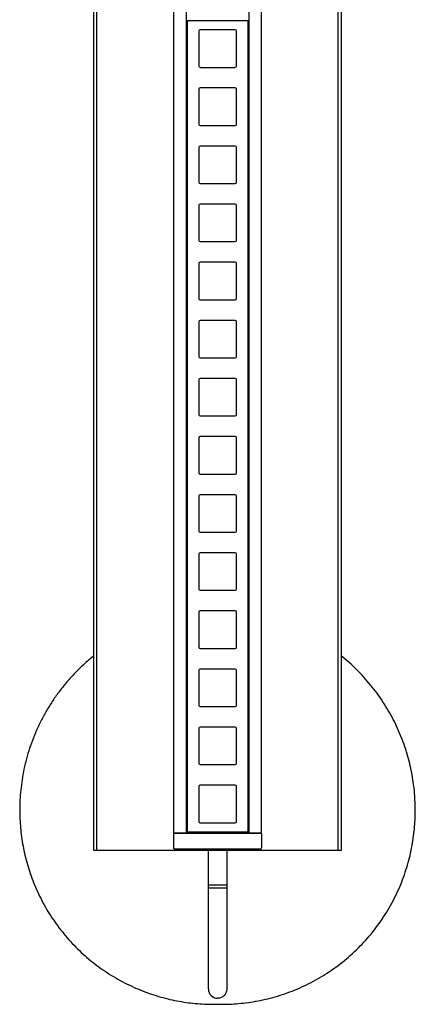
# Model space of a CAD drawing. Header units: millimetres. Extents: x -766 to 987, y -1593 to 1853.
# Tile 2 of 6: x -766 to -630, y 388 to 727. Entities that reach past the tile are written whole.
import ezdxf

# ---------------------------------------------------------------- set-up
doc = ezdxf.new("R2010")
doc.units = ezdxf.units.MM
doc.layers.add('Make2D$Visibile$150 1 CE', color=7, linetype='Continuous', true_color=0x000000)

msp = doc.modelspace()

# ---------------------------------------------------------------- linework, layer by layer
at = {"layer": 'Make2D$Visibile$150 1 CE'}
for points in [[(-739.4, 440.89), (-739.4, 1852.89)], [(-656.32, 440.89), (-656.32, 1852.89)]]:
    msp.add_lwpolyline(points, dxfattribs=at)
for centre, radius, start, end in [((-687.54, 447.33), 0.198, 269.3955, 0.6937), ((-697.79, 393.18), 3.21, 180.046, 269.3084)]:
    msp.add_arc(centre, radius, start, end, dxfattribs=at)
for points, degree in [([(-740.35, 440.89), (-740.35, 1146.89), (-740.35, 1852.89)], 2), ([(-655.32, 1852.89), (-655.32, 1146.89), (-655.32, 440.89)], 2), ([(-712.83, 446.85), (-712.83, 1147.05), (-712.83, 1847.26)], 2), ([(-708.58, 446.85), (-708.58, 1147.05), (-708.58, 1847.26)], 2), ([(-687, 446.85), (-687, 1147.05), (-687, 1847.26)], 2), ([(-682.83, 1847.26), (-682.83, 1147.05), (-682.83, 446.85)], 2), ([(-708.31, 726.4), (-708.3, 726.48), (-708.25, 726.58), (-708.07, 726.56)], 3), ([(-708.31, 726.4), (-708.31, 586.87), (-708.31, 447.33)], 2), ([(-687.54, 726.56), (-687.47, 726.56), (-687.4, 726.51), (-687.36, 726.45)], 3), ([(-687.36, 726.45), (-687.35, 726.42), (-687.34, 726.39), (-687.34, 726.36)], 3), ([(-687.34, 447.33), (-687.34, 586.85), (-687.34, 726.36)], 2), ([(-703.87, 723.29), (-704.08, 723.28), (-704.24, 723.13), (-704.24, 722.92)], 3), ([(-691.37, 722.92), (-691.37, 723.13), (-691.53, 723.28), (-691.74, 723.29)], 3), ([(-704.24, 710.78), (-704.24, 710.57), (-704.08, 710.42), (-703.87, 710.41)], 3), ([(-691.74, 710.41), (-691.53, 710.42), (-691.37, 710.57), (-691.37, 710.78)], 3), ([(-703.87, 703.29), (-704.08, 703.28), (-704.24, 703.13), (-704.24, 702.92)], 3), ([(-691.37, 702.92), (-691.37, 703.13), (-691.53, 703.28), (-691.74, 703.29)], 3), ([(-704.24, 690.78), (-704.24, 690.57), (-704.08, 690.42), (-703.87, 690.41)], 3), ([(-691.74, 690.41), (-691.53, 690.42), (-691.37, 690.57), (-691.37, 690.78)], 3), ([(-703.87, 683.29), (-704.08, 683.28), (-704.24, 683.13), (-704.24, 682.92)], 3), ([(-691.37, 682.92), (-691.37, 683.13), (-691.53, 683.28), (-691.74, 683.29)], 3), ([(-704.24, 670.78), (-704.24, 670.57), (-704.08, 670.42), (-703.87, 670.41)], 3), ([(-691.74, 670.41), (-691.53, 670.42), (-691.37, 670.57), (-691.37, 670.78)], 3), ([(-703.87, 663.29), (-704.08, 663.28), (-704.24, 663.13), (-704.24, 662.92)], 3), ([(-691.37, 662.92), (-691.37, 663.13), (-691.53, 663.28), (-691.74, 663.29)], 3), ([(-704.24, 650.78), (-704.24, 650.57), (-704.08, 650.42), (-703.87, 650.41)], 3), ([(-691.74, 650.41), (-691.53, 650.42), (-691.37, 650.57), (-691.37, 650.78)], 3), ([(-703.87, 643.29), (-704.08, 643.28), (-704.24, 643.13), (-704.24, 642.92)], 3), ([(-691.37, 642.92), (-691.37, 643.13), (-691.53, 643.28), (-691.74, 643.29)], 3), ([(-704.24, 630.78), (-704.24, 630.57), (-704.08, 630.42), (-703.87, 630.41)], 3), ([(-691.74, 630.41), (-691.53, 630.42), (-691.37, 630.57), (-691.37, 630.78)], 3), ([(-703.87, 623.29), (-704.08, 623.28), (-704.24, 623.13), (-704.24, 622.92)], 3), ([(-691.37, 622.92), (-691.37, 623.13), (-691.53, 623.28), (-691.74, 623.29)], 3), ([(-704.24, 610.78), (-704.24, 610.57), (-704.08, 610.42), (-703.87, 610.41)], 3), ([(-691.74, 610.41), (-691.53, 610.42), (-691.37, 610.57), (-691.37, 610.78)], 3), ([(-703.87, 603.29), (-704.08, 603.28), (-704.24, 603.13), (-704.24, 602.92)], 3), ([(-691.37, 602.92), (-691.37, 603.13), (-691.53, 603.28), (-691.74, 603.29)], 3), ([(-704.24, 590.78), (-704.24, 590.57), (-704.08, 590.42), (-703.87, 590.41)], 3), ([(-691.74, 590.41), (-691.53, 590.42), (-691.37, 590.57), (-691.37, 590.78)], 3), ([(-703.87, 583.29), (-704.08, 583.28), (-704.24, 583.13), (-704.24, 582.92)], 3), ([(-691.37, 582.92), (-691.37, 583.13), (-691.53, 583.28), (-691.74, 583.29)], 3), ([(-704.24, 570.78), (-704.24, 570.57), (-704.08, 570.42), (-703.87, 570.41)], 3), ([(-691.74, 570.41), (-691.53, 570.42), (-691.37, 570.57), (-691.37, 570.78)], 3), ([(-703.87, 563.29), (-704.08, 563.28), (-704.24, 563.13), (-704.24, 562.92)], 3), ([(-691.37, 562.92), (-691.37, 563.13), (-691.53, 563.28), (-691.74, 563.29)], 3), ([(-704.24, 550.78), (-704.24, 550.57), (-704.08, 550.42), (-703.87, 550.41)], 3), ([(-691.74, 550.41), (-691.53, 550.42), (-691.37, 550.57), (-691.37, 550.78)], 3), ([(-703.87, 543.29), (-704.08, 543.28), (-704.24, 543.13), (-704.24, 542.92)], 3), ([(-691.37, 542.92), (-691.37, 543.13), (-691.53, 543.28), (-691.74, 543.29)], 3), ([(-704.24, 530.78), (-704.24, 530.57), (-704.08, 530.42), (-703.87, 530.41)], 3), ([(-691.74, 530.41), (-691.53, 530.42), (-691.37, 530.57), (-691.37, 530.78)], 3), ([(-703.87, 523.29), (-704.08, 523.28), (-704.24, 523.13), (-704.24, 522.92)], 3), ([(-691.37, 522.92), (-691.37, 523.13), (-691.53, 523.28), (-691.74, 523.29)], 3), ([(-704.24, 510.78), (-704.24, 510.57), (-704.08, 510.42), (-703.87, 510.41)], 3), ([(-691.74, 510.41), (-691.53, 510.42), (-691.37, 510.57), (-691.37, 510.78)], 3), ([(-703.87, 503.29), (-704.08, 503.28), (-704.24, 503.13), (-704.24, 502.92)], 3), ([(-691.37, 502.92), (-691.37, 503.13), (-691.53, 503.28), (-691.74, 503.29)], 3), ([(-704.24, 490.78), (-704.24, 490.57), (-704.08, 490.42), (-703.87, 490.41)], 3), ([(-691.74, 490.41), (-691.53, 490.42), (-691.37, 490.57), (-691.37, 490.78)], 3), ([(-703.87, 483.29), (-704.08, 483.28), (-704.24, 483.13), (-704.24, 482.92)], 3), ([(-691.37, 482.92), (-691.37, 483.13), (-691.53, 483.28), (-691.74, 483.29)], 3), ([(-704.24, 470.78), (-704.24, 470.57), (-704.08, 470.42), (-703.87, 470.41)], 3), ([(-691.74, 470.41), (-691.53, 470.42), (-691.37, 470.57), (-691.37, 470.78)], 3), ([(-703.87, 463.29), (-704.08, 463.28), (-704.24, 463.13), (-704.24, 462.92)], 3), ([(-691.37, 462.92), (-691.37, 463.13), (-691.53, 463.28), (-691.74, 463.29)], 3), ([(-704.24, 450.78), (-704.24, 450.57), (-704.08, 450.42), (-703.87, 450.41)], 3), ([(-691.74, 450.41), (-691.53, 450.42), (-691.37, 450.57), (-691.37, 450.78)], 3), ([(-712.91, 442.95), (-712.91, 444.86), (-712.91, 446.78)], 2), ([(-709.43, 446.85), (-709.32, 446.85), (-709.2, 446.85), (-709.08, 446.85)], 3), ([(-686.23, 446.78), (-697.83, 446.78), (-709.43, 446.78)], 2), ([(-708.07, 447.13), (-708.17, 447.13), (-708.28, 447.16), (-708.31, 447.33)], 3), ([(-708.08, 446.85), (-701.25, 446.85), (-694.42, 446.85), (-687.59, 446.85)], 3), ([(-708.07, 447.1), (-708.07, 447.1), (-708.07, 447.1)], 2), ([(-686.58, 446.85), (-686.47, 446.85), (-686.35, 446.85), (-686.23, 446.85)], 3), ([(-682.76, 446.78), (-682.76, 444.86), (-682.76, 442.95)], 2), ([(-702.28, 440.89), (-711.54, 440.89), (-720.81, 440.89), (-730.08, 440.89), (-739.35, 440.89)], 4), ([(-712.93, 441.77), (-712.92, 442.36), (-712.91, 442.95)], 2), ([(-686.23, 441.26), (-697.83, 441.26), (-709.43, 441.26)], 2), ([(-701.01, 428.9), (-701.01, 434.9), (-701.01, 440.89)], 2), ([(-694.66, 440.89), (-694.66, 434.89), (-694.66, 428.89)], 2), ([(-656.32, 440.89), (-665.58, 440.89), (-674.85, 440.89), (-684.12, 440.89), (-693.39, 440.89)], 4), ([(-682.76, 442.95), (-682.75, 442.36), (-682.74, 441.77)], 2), ([(-701.01, 424.54), (-701.01, 426.72), (-701.01, 428.89)], 2), ([(-694.66, 428.89), (-694.66, 426.72), (-694.66, 424.54)], 2), ([(-701.01, 420.43), (-701.01, 421.8), (-701.01, 423.17), (-701.01, 424.54)], 3), ([(-694.66, 424.54), (-694.66, 423.17), (-694.66, 421.8), (-694.66, 420.43)], 3), ([(-701.01, 416.33), (-701.01, 417.69), (-701.01, 419.06), (-701.01, 420.43)], 3), ([(-694.66, 420.43), (-694.66, 419.06), (-694.66, 417.69), (-694.66, 416.33)], 3), ([(-701.01, 412.91), (-701.01, 414.04), (-701.01, 415.19), (-701.01, 416.33)], 3), ([(-694.66, 416.33), (-694.66, 415.19), (-694.66, 414.04), (-694.66, 412.91)], 3), ([(-701.01, 409.52), (-701.01, 410.64), (-701.01, 411.77), (-701.01, 412.91)], 3), ([(-694.66, 412.91), (-694.66, 411.77), (-694.66, 410.64), (-694.66, 409.52)], 3), ([(-701.01, 405.16), (-701.01, 406.59), (-701.01, 408.04), (-701.01, 409.52)], 3), ([(-694.66, 409.52), (-694.66, 408.04), (-694.66, 406.59), (-694.66, 405.16)], 3), ([(-701.01, 401.07), (-701.01, 402.37), (-701.01, 403.74), (-701.01, 405.16)], 3), ([(-694.66, 405.16), (-694.66, 403.74), (-694.66, 402.37), (-694.66, 401.07)], 3), ([(-701.01, 397.88), (-701.01, 398.85), (-701.01, 399.93), (-701.01, 401.07)], 3), ([(-694.66, 401.07), (-694.66, 399.93), (-694.66, 398.85), (-694.66, 397.88)], 3)]:
    msp.add_open_spline(points, degree=degree, dxfattribs=at)
for points, knots in [([(-708.07, 726.56), (-704.65, 726.56), (-701.23, 726.55), (-697.81, 726.55), (-694.38, 726.55), (-690.96, 726.56), (-687.54, 726.56)], [1262.070394, 1262.070394, 1262.070394, 1262.070394, 1272.494782, 1272.494782, 1272.494782, 1282.919408, 1282.919408, 1282.919408, 1282.919408]), ([(-704.24, 722.92), (-704.25, 722.88), (-704.25, 722.84), (-704.25, 722.81), (-704.25, 718.83), (-704.25, 714.86), (-704.25, 710.89), (-704.25, 710.85), (-704.25, 710.81), (-704.24, 710.78)], [-0.109024, -0.109024, -0.109024, -0.109024, 0, 0, 0, 11.92071, 11.92071, 11.92071, 12.02973, 12.02973, 12.02973, 12.02973]), ([(-691.74, 723.29), (-691.77, 723.29), (-691.81, 723.29), (-691.84, 723.29), (-695.82, 723.29), (-699.79, 723.29), (-703.77, 723.29), (-703.8, 723.29), (-703.84, 723.29), (-703.87, 723.29)], [-0.109023, -0.109023, -0.109023, -0.109023, 0, 0, 0, 11.92071, 11.92071, 11.92071, 12.029731, 12.029731, 12.029731, 12.029731]), ([(-691.37, 710.78), (-691.36, 710.81), (-691.36, 710.85), (-691.36, 710.89), (-691.36, 714.86), (-691.36, 718.83), (-691.36, 722.81), (-691.36, 722.84), (-691.36, 722.88), (-691.37, 722.92)], [-0.109018, -0.109018, -0.109018, -0.109018, 0, 0, 0, 11.920714, 11.920714, 11.920714, 12.029735, 12.029735, 12.029735, 12.029735]), ([(-703.87, 710.41), (-703.84, 710.4), (-703.8, 710.4), (-703.77, 710.4), (-699.79, 710.4), (-695.82, 710.4), (-691.84, 710.4), (-691.81, 710.4), (-691.77, 710.4), (-691.74, 710.41)], [-0.109022, -0.109022, -0.109022, -0.109022, 0, 0, 0, 11.92071, 11.92071, 11.92071, 12.02973, 12.02973, 12.02973, 12.02973]), ([(-704.24, 702.92), (-704.25, 702.88), (-704.25, 702.84), (-704.25, 702.81), (-704.25, 698.83), (-704.25, 694.86), (-704.25, 690.89), (-704.25, 690.85), (-704.25, 690.81), (-704.24, 690.78)], [-0.109024, -0.109024, -0.109024, -0.109024, 0, 0, 0, 11.92071, 11.92071, 11.92071, 12.02973, 12.02973, 12.02973, 12.02973]), ([(-691.74, 703.29), (-691.77, 703.29), (-691.81, 703.29), (-691.84, 703.29), (-695.82, 703.29), (-699.79, 703.29), (-703.77, 703.29), (-703.8, 703.29), (-703.84, 703.29), (-703.87, 703.29)], [-0.109023, -0.109023, -0.109023, -0.109023, 0, 0, 0, 11.92071, 11.92071, 11.92071, 12.029731, 12.029731, 12.029731, 12.029731]), ([(-691.37, 690.78), (-691.36, 690.81), (-691.36, 690.85), (-691.36, 690.89), (-691.36, 694.86), (-691.36, 698.83), (-691.36, 702.81), (-691.36, 702.84), (-691.36, 702.88), (-691.37, 702.92)], [-0.109018, -0.109018, -0.109018, -0.109018, 0, 0, 0, 11.920714, 11.920714, 11.920714, 12.029735, 12.029735, 12.029735, 12.029735]), ([(-703.87, 690.41), (-703.84, 690.4), (-703.8, 690.4), (-703.77, 690.4), (-699.79, 690.4), (-695.82, 690.4), (-691.84, 690.4), (-691.81, 690.4), (-691.77, 690.4), (-691.74, 690.41)], [-0.109022, -0.109022, -0.109022, -0.109022, 0, 0, 0, 11.92071, 11.92071, 11.92071, 12.02973, 12.02973, 12.02973, 12.02973]), ([(-704.24, 682.92), (-704.25, 682.88), (-704.25, 682.84), (-704.25, 682.81), (-704.25, 678.83), (-704.25, 674.86), (-704.25, 670.89), (-704.25, 670.85), (-704.25, 670.81), (-704.24, 670.78)], [-0.109024, -0.109024, -0.109024, -0.109024, 0, 0, 0, 11.92071, 11.92071, 11.92071, 12.02973, 12.02973, 12.02973, 12.02973]), ([(-691.74, 683.29), (-691.77, 683.29), (-691.81, 683.29), (-691.84, 683.29), (-695.82, 683.29), (-699.79, 683.29), (-703.77, 683.29), (-703.8, 683.29), (-703.84, 683.29), (-703.87, 683.29)], [-0.109023, -0.109023, -0.109023, -0.109023, 0, 0, 0, 11.92071, 11.92071, 11.92071, 12.029731, 12.029731, 12.029731, 12.029731]), ([(-691.37, 670.78), (-691.36, 670.81), (-691.36, 670.85), (-691.36, 670.89), (-691.36, 674.86), (-691.36, 678.83), (-691.36, 682.81), (-691.36, 682.84), (-691.36, 682.88), (-691.37, 682.92)], [-0.109018, -0.109018, -0.109018, -0.109018, 0, 0, 0, 11.920714, 11.920714, 11.920714, 12.029735, 12.029735, 12.029735, 12.029735]), ([(-703.87, 670.41), (-703.84, 670.4), (-703.8, 670.4), (-703.77, 670.4), (-699.79, 670.4), (-695.82, 670.4), (-691.84, 670.4), (-691.81, 670.4), (-691.77, 670.4), (-691.74, 670.41)], [-0.109022, -0.109022, -0.109022, -0.109022, 0, 0, 0, 11.92071, 11.92071, 11.92071, 12.02973, 12.02973, 12.02973, 12.02973]), ([(-704.24, 662.92), (-704.25, 662.88), (-704.25, 662.84), (-704.25, 662.81), (-704.25, 658.83), (-704.25, 654.86), (-704.25, 650.89), (-704.25, 650.85), (-704.25, 650.81), (-704.24, 650.78)], [-0.109024, -0.109024, -0.109024, -0.109024, 0, 0, 0, 11.92071, 11.92071, 11.92071, 12.02973, 12.02973, 12.02973, 12.02973]), ([(-691.74, 663.29), (-691.77, 663.29), (-691.81, 663.29), (-691.84, 663.29), (-695.82, 663.29), (-699.79, 663.29), (-703.77, 663.29), (-703.8, 663.29), (-703.84, 663.29), (-703.87, 663.29)], [-0.109023, -0.109023, -0.109023, -0.109023, 0, 0, 0, 11.92071, 11.92071, 11.92071, 12.029731, 12.029731, 12.029731, 12.029731]), ([(-691.37, 650.78), (-691.36, 650.81), (-691.36, 650.85), (-691.36, 650.89), (-691.36, 654.86), (-691.36, 658.83), (-691.36, 662.81), (-691.36, 662.84), (-691.36, 662.88), (-691.37, 662.92)], [-0.109018, -0.109018, -0.109018, -0.109018, 0, 0, 0, 11.920714, 11.920714, 11.920714, 12.029735, 12.029735, 12.029735, 12.029735]), ([(-703.87, 650.41), (-703.84, 650.4), (-703.8, 650.4), (-703.77, 650.4), (-699.79, 650.4), (-695.82, 650.4), (-691.84, 650.4), (-691.81, 650.4), (-691.77, 650.4), (-691.74, 650.41)], [-0.109022, -0.109022, -0.109022, -0.109022, 0, 0, 0, 11.92071, 11.92071, 11.92071, 12.02973, 12.02973, 12.02973, 12.02973]), ([(-704.24, 642.92), (-704.25, 642.88), (-704.25, 642.84), (-704.25, 642.81), (-704.25, 638.83), (-704.25, 634.86), (-704.25, 630.89), (-704.25, 630.85), (-704.25, 630.81), (-704.24, 630.78)], [-0.109024, -0.109024, -0.109024, -0.109024, 0, 0, 0, 11.92071, 11.92071, 11.92071, 12.02973, 12.02973, 12.02973, 12.02973]), ([(-691.74, 643.29), (-691.77, 643.29), (-691.81, 643.29), (-691.84, 643.29), (-695.82, 643.29), (-699.79, 643.29), (-703.77, 643.29), (-703.8, 643.29), (-703.84, 643.29), (-703.87, 643.29)], [-0.109023, -0.109023, -0.109023, -0.109023, 0, 0, 0, 11.92071, 11.92071, 11.92071, 12.029731, 12.029731, 12.029731, 12.029731]), ([(-691.37, 630.78), (-691.36, 630.81), (-691.36, 630.85), (-691.36, 630.89), (-691.36, 634.86), (-691.36, 638.83), (-691.36, 642.81), (-691.36, 642.84), (-691.36, 642.88), (-691.37, 642.92)], [-0.109018, -0.109018, -0.109018, -0.109018, 0, 0, 0, 11.920714, 11.920714, 11.920714, 12.029735, 12.029735, 12.029735, 12.029735]), ([(-703.87, 630.41), (-703.84, 630.4), (-703.8, 630.4), (-703.77, 630.4), (-699.79, 630.4), (-695.82, 630.4), (-691.84, 630.4), (-691.81, 630.4), (-691.77, 630.4), (-691.74, 630.41)], [-0.109022, -0.109022, -0.109022, -0.109022, 0, 0, 0, 11.92071, 11.92071, 11.92071, 12.02973, 12.02973, 12.02973, 12.02973]), ([(-704.24, 622.92), (-704.25, 622.88), (-704.25, 622.84), (-704.25, 622.81), (-704.25, 618.83), (-704.25, 614.86), (-704.25, 610.89), (-704.25, 610.85), (-704.25, 610.81), (-704.24, 610.78)], [-0.109024, -0.109024, -0.109024, -0.109024, 0, 0, 0, 11.92071, 11.92071, 11.92071, 12.02973, 12.02973, 12.02973, 12.02973]), ([(-691.74, 623.29), (-691.77, 623.29), (-691.81, 623.29), (-691.84, 623.29), (-695.82, 623.29), (-699.79, 623.29), (-703.77, 623.29), (-703.8, 623.29), (-703.84, 623.29), (-703.87, 623.29)], [-0.109023, -0.109023, -0.109023, -0.109023, 0, 0, 0, 11.92071, 11.92071, 11.92071, 12.029731, 12.029731, 12.029731, 12.029731]), ([(-691.37, 610.78), (-691.36, 610.81), (-691.36, 610.85), (-691.36, 610.89), (-691.36, 614.86), (-691.36, 618.83), (-691.36, 622.81), (-691.36, 622.84), (-691.36, 622.88), (-691.37, 622.92)], [-0.109018, -0.109018, -0.109018, -0.109018, 0, 0, 0, 11.920714, 11.920714, 11.920714, 12.029735, 12.029735, 12.029735, 12.029735]), ([(-703.87, 610.41), (-703.84, 610.4), (-703.8, 610.4), (-703.77, 610.4), (-699.79, 610.4), (-695.82, 610.4), (-691.84, 610.4), (-691.81, 610.4), (-691.77, 610.4), (-691.74, 610.41)], [-0.109022, -0.109022, -0.109022, -0.109022, 0, 0, 0, 11.92071, 11.92071, 11.92071, 12.02973, 12.02973, 12.02973, 12.02973]), ([(-691.74, 603.29), (-691.77, 603.29), (-691.81, 603.29), (-691.84, 603.29), (-695.82, 603.29), (-699.79, 603.29), (-703.77, 603.29), (-703.8, 603.29), (-703.84, 603.29), (-703.87, 603.29)], [-0.109023, -0.109023, -0.109023, -0.109023, 0, 0, 0, 11.92071, 11.92071, 11.92071, 12.029731, 12.029731, 12.029731, 12.029731]), ([(-704.24, 602.92), (-704.25, 602.88), (-704.25, 602.84), (-704.25, 602.81), (-704.25, 598.83), (-704.25, 594.86), (-704.25, 590.89), (-704.25, 590.85), (-704.25, 590.81), (-704.24, 590.78)], [-0.109024, -0.109024, -0.109024, -0.109024, 0, 0, 0, 11.92071, 11.92071, 11.92071, 12.02973, 12.02973, 12.02973, 12.02973]), ([(-691.37, 590.78), (-691.36, 590.81), (-691.36, 590.85), (-691.36, 590.89), (-691.36, 594.86), (-691.36, 598.83), (-691.36, 602.81), (-691.36, 602.84), (-691.36, 602.88), (-691.37, 602.92)], [-0.109018, -0.109018, -0.109018, -0.109018, 0, 0, 0, 11.920714, 11.920714, 11.920714, 12.029735, 12.029735, 12.029735, 12.029735]), ([(-703.87, 590.41), (-703.84, 590.4), (-703.8, 590.4), (-703.77, 590.4), (-699.79, 590.4), (-695.82, 590.4), (-691.84, 590.4), (-691.81, 590.4), (-691.77, 590.4), (-691.74, 590.41)], [-0.109022, -0.109022, -0.109022, -0.109022, 0, 0, 0, 11.92071, 11.92071, 11.92071, 12.02973, 12.02973, 12.02973, 12.02973]), ([(-704.24, 582.92), (-704.25, 582.88), (-704.25, 582.84), (-704.25, 582.81), (-704.25, 578.83), (-704.25, 574.86), (-704.25, 570.89), (-704.25, 570.85), (-704.25, 570.81), (-704.24, 570.78)], [-0.109024, -0.109024, -0.109024, -0.109024, 0, 0, 0, 11.92071, 11.92071, 11.92071, 12.02973, 12.02973, 12.02973, 12.02973]), ([(-691.74, 583.29), (-691.77, 583.29), (-691.81, 583.29), (-691.84, 583.29), (-695.82, 583.29), (-699.79, 583.29), (-703.77, 583.29), (-703.8, 583.29), (-703.84, 583.29), (-703.87, 583.29)], [-0.109023, -0.109023, -0.109023, -0.109023, 0, 0, 0, 11.92071, 11.92071, 11.92071, 12.029731, 12.029731, 12.029731, 12.029731]), ([(-691.37, 570.78), (-691.36, 570.81), (-691.36, 570.85), (-691.36, 570.89), (-691.36, 574.86), (-691.36, 578.83), (-691.36, 582.81), (-691.36, 582.84), (-691.36, 582.88), (-691.37, 582.92)], [-0.109018, -0.109018, -0.109018, -0.109018, 0, 0, 0, 11.920714, 11.920714, 11.920714, 12.029735, 12.029735, 12.029735, 12.029735]), ([(-703.87, 570.41), (-703.84, 570.4), (-703.8, 570.4), (-703.77, 570.4), (-699.79, 570.4), (-695.82, 570.4), (-691.84, 570.4), (-691.81, 570.4), (-691.77, 570.4), (-691.74, 570.41)], [-0.109022, -0.109022, -0.109022, -0.109022, 0, 0, 0, 11.92071, 11.92071, 11.92071, 12.02973, 12.02973, 12.02973, 12.02973]), ([(-704.24, 562.92), (-704.25, 562.88), (-704.25, 562.84), (-704.25, 562.81), (-704.25, 558.83), (-704.25, 554.86), (-704.25, 550.89), (-704.25, 550.85), (-704.25, 550.81), (-704.24, 550.78)], [-0.109024, -0.109024, -0.109024, -0.109024, 0, 0, 0, 11.92071, 11.92071, 11.92071, 12.02973, 12.02973, 12.02973, 12.02973]), ([(-691.74, 563.29), (-691.77, 563.29), (-691.81, 563.29), (-691.84, 563.29), (-695.82, 563.29), (-699.79, 563.29), (-703.77, 563.29), (-703.8, 563.29), (-703.84, 563.29), (-703.87, 563.29)], [-0.109023, -0.109023, -0.109023, -0.109023, 0, 0, 0, 11.92071, 11.92071, 11.92071, 12.029731, 12.029731, 12.029731, 12.029731]), ([(-691.37, 550.78), (-691.36, 550.81), (-691.36, 550.85), (-691.36, 550.89), (-691.36, 554.86), (-691.36, 558.83), (-691.36, 562.81), (-691.36, 562.84), (-691.36, 562.88), (-691.37, 562.92)], [-0.109018, -0.109018, -0.109018, -0.109018, 0, 0, 0, 11.920714, 11.920714, 11.920714, 12.029735, 12.029735, 12.029735, 12.029735]), ([(-703.87, 550.41), (-703.84, 550.4), (-703.8, 550.4), (-703.77, 550.4), (-699.79, 550.4), (-695.82, 550.4), (-691.84, 550.4), (-691.81, 550.4), (-691.77, 550.4), (-691.74, 550.41)], [-0.109022, -0.109022, -0.109022, -0.109022, 0, 0, 0, 11.92071, 11.92071, 11.92071, 12.02973, 12.02973, 12.02973, 12.02973]), ([(-704.24, 542.92), (-704.25, 542.88), (-704.25, 542.84), (-704.25, 542.81), (-704.25, 538.83), (-704.25, 534.86), (-704.25, 530.89), (-704.25, 530.85), (-704.25, 530.81), (-704.24, 530.78)], [-0.109024, -0.109024, -0.109024, -0.109024, 0, 0, 0, 11.92071, 11.92071, 11.92071, 12.02973, 12.02973, 12.02973, 12.02973]), ([(-691.74, 543.29), (-691.77, 543.29), (-691.81, 543.29), (-691.84, 543.29), (-695.82, 543.29), (-699.79, 543.29), (-703.77, 543.29), (-703.8, 543.29), (-703.84, 543.29), (-703.87, 543.29)], [-0.109023, -0.109023, -0.109023, -0.109023, 0, 0, 0, 11.92071, 11.92071, 11.92071, 12.029731, 12.029731, 12.029731, 12.029731]), ([(-691.37, 530.78), (-691.36, 530.81), (-691.36, 530.85), (-691.36, 530.89), (-691.36, 534.86), (-691.36, 538.83), (-691.36, 542.81), (-691.36, 542.84), (-691.36, 542.88), (-691.37, 542.92)], [-0.109018, -0.109018, -0.109018, -0.109018, 0, 0, 0, 11.920714, 11.920714, 11.920714, 12.029735, 12.029735, 12.029735, 12.029735]), ([(-703.87, 530.41), (-703.84, 530.4), (-703.8, 530.4), (-703.77, 530.4), (-699.79, 530.4), (-695.82, 530.4), (-691.84, 530.4), (-691.81, 530.4), (-691.77, 530.4), (-691.74, 530.41)], [-0.109022, -0.109022, -0.109022, -0.109022, 0, 0, 0, 11.92071, 11.92071, 11.92071, 12.02973, 12.02973, 12.02973, 12.02973]), ([(-704.24, 522.92), (-704.25, 522.88), (-704.25, 522.84), (-704.25, 522.81), (-704.25, 518.83), (-704.25, 514.86), (-704.25, 510.89), (-704.25, 510.85), (-704.25, 510.81), (-704.24, 510.78)], [-0.109024, -0.109024, -0.109024, -0.109024, 0, 0, 0, 11.92071, 11.92071, 11.92071, 12.02973, 12.02973, 12.02973, 12.02973]), ([(-691.74, 523.29), (-691.77, 523.29), (-691.81, 523.29), (-691.84, 523.29), (-695.82, 523.29), (-699.79, 523.29), (-703.77, 523.29), (-703.8, 523.29), (-703.84, 523.29), (-703.87, 523.29)], [-0.109023, -0.109023, -0.109023, -0.109023, 0, 0, 0, 11.92071, 11.92071, 11.92071, 12.029731, 12.029731, 12.029731, 12.029731]), ([(-691.37, 510.78), (-691.36, 510.81), (-691.36, 510.85), (-691.36, 510.89), (-691.36, 514.86), (-691.36, 518.83), (-691.36, 522.81), (-691.36, 522.84), (-691.36, 522.88), (-691.37, 522.92)], [-0.109018, -0.109018, -0.109018, -0.109018, 0, 0, 0, 11.920714, 11.920714, 11.920714, 12.029735, 12.029735, 12.029735, 12.029735]), ([(-703.87, 510.41), (-703.84, 510.4), (-703.8, 510.4), (-703.77, 510.4), (-699.79, 510.4), (-695.82, 510.4), (-691.84, 510.4), (-691.81, 510.4), (-691.77, 510.4), (-691.74, 510.41)], [-0.109022, -0.109022, -0.109022, -0.109022, 0, 0, 0, 11.92071, 11.92071, 11.92071, 12.02973, 12.02973, 12.02973, 12.02973]), ([(-704.24, 502.92), (-704.25, 502.88), (-704.25, 502.84), (-704.25, 502.81), (-704.25, 498.83), (-704.25, 494.86), (-704.25, 490.89), (-704.25, 490.85), (-704.25, 490.81), (-704.24, 490.78)], [-0.109024, -0.109024, -0.109024, -0.109024, 0, 0, 0, 11.92071, 11.92071, 11.92071, 12.02973, 12.02973, 12.02973, 12.02973]), ([(-691.74, 503.29), (-691.77, 503.29), (-691.81, 503.29), (-691.84, 503.29), (-695.82, 503.29), (-699.79, 503.29), (-703.77, 503.29), (-703.8, 503.29), (-703.84, 503.29), (-703.87, 503.29)], [-0.109023, -0.109023, -0.109023, -0.109023, 0, 0, 0, 11.92071, 11.92071, 11.92071, 12.029731, 12.029731, 12.029731, 12.029731]), ([(-691.37, 490.78), (-691.36, 490.81), (-691.36, 490.85), (-691.36, 490.89), (-691.36, 494.86), (-691.36, 498.83), (-691.36, 502.81), (-691.36, 502.84), (-691.36, 502.88), (-691.37, 502.92)], [-0.109018, -0.109018, -0.109018, -0.109018, 0, 0, 0, 11.920714, 11.920714, 11.920714, 12.029735, 12.029735, 12.029735, 12.029735]), ([(-703.87, 490.41), (-703.84, 490.4), (-703.8, 490.4), (-703.77, 490.4), (-699.79, 490.4), (-695.82, 490.4), (-691.84, 490.4), (-691.81, 490.4), (-691.77, 490.4), (-691.74, 490.41)], [-0.109022, -0.109022, -0.109022, -0.109022, 0, 0, 0, 11.92071, 11.92071, 11.92071, 12.02973, 12.02973, 12.02973, 12.02973]), ([(-704.24, 482.92), (-704.25, 482.88), (-704.25, 482.84), (-704.25, 482.81), (-704.25, 478.83), (-704.25, 474.86), (-704.25, 470.89), (-704.25, 470.85), (-704.25, 470.81), (-704.24, 470.78)], [-0.109024, -0.109024, -0.109024, -0.109024, 0, 0, 0, 11.92071, 11.92071, 11.92071, 12.02973, 12.02973, 12.02973, 12.02973]), ([(-691.74, 483.29), (-691.77, 483.29), (-691.81, 483.29), (-691.84, 483.29), (-695.82, 483.29), (-699.79, 483.29), (-703.77, 483.29), (-703.8, 483.29), (-703.84, 483.29), (-703.87, 483.29)], [-0.109023, -0.109023, -0.109023, -0.109023, 0, 0, 0, 11.92071, 11.92071, 11.92071, 12.029731, 12.029731, 12.029731, 12.029731]), ([(-691.37, 470.78), (-691.36, 470.81), (-691.36, 470.85), (-691.36, 470.89), (-691.36, 474.86), (-691.36, 478.83), (-691.36, 482.81), (-691.36, 482.84), (-691.36, 482.88), (-691.37, 482.92)], [-0.109018, -0.109018, -0.109018, -0.109018, 0, 0, 0, 11.920714, 11.920714, 11.920714, 12.029735, 12.029735, 12.029735, 12.029735]), ([(-703.87, 470.41), (-703.84, 470.4), (-703.8, 470.4), (-703.77, 470.4), (-699.79, 470.4), (-695.82, 470.4), (-691.84, 470.4), (-691.81, 470.4), (-691.77, 470.4), (-691.74, 470.41)], [-0.109022, -0.109022, -0.109022, -0.109022, 0, 0, 0, 11.92071, 11.92071, 11.92071, 12.02973, 12.02973, 12.02973, 12.02973]), ([(-704.24, 462.92), (-704.25, 462.88), (-704.25, 462.84), (-704.25, 462.81), (-704.25, 458.83), (-704.25, 454.86), (-704.25, 450.89), (-704.25, 450.85), (-704.25, 450.81), (-704.24, 450.78)], [-0.109024, -0.109024, -0.109024, -0.109024, 0, 0, 0, 11.92071, 11.92071, 11.92071, 12.02973, 12.02973, 12.02973, 12.02973]), ([(-691.74, 463.29), (-691.77, 463.29), (-691.81, 463.29), (-691.84, 463.29), (-695.82, 463.29), (-699.79, 463.29), (-703.77, 463.29), (-703.8, 463.29), (-703.84, 463.29), (-703.87, 463.29)], [-0.109023, -0.109023, -0.109023, -0.109023, 0, 0, 0, 11.92071, 11.92071, 11.92071, 12.029731, 12.029731, 12.029731, 12.029731]), ([(-691.37, 450.78), (-691.36, 450.81), (-691.36, 450.85), (-691.36, 450.89), (-691.36, 454.86), (-691.36, 458.83), (-691.36, 462.81), (-691.36, 462.84), (-691.36, 462.88), (-691.37, 462.92)], [-0.109018, -0.109018, -0.109018, -0.109018, 0, 0, 0, 11.920714, 11.920714, 11.920714, 12.029735, 12.029735, 12.029735, 12.029735]), ([(-703.87, 450.41), (-703.84, 450.4), (-703.8, 450.4), (-703.77, 450.4), (-699.79, 450.4), (-695.82, 450.4), (-691.84, 450.4), (-691.81, 450.4), (-691.77, 450.4), (-691.74, 450.41)], [-0.109022, -0.109022, -0.109022, -0.109022, 0, 0, 0, 11.92071, 11.92071, 11.92071, 12.02973, 12.02973, 12.02973, 12.02973]), ([(-687.54, 447.13), (-690.96, 447.14), (-694.38, 447.14), (-697.81, 447.14), (-701.23, 447.14), (-704.65, 447.14), (-708.07, 447.13)], [1262.070158, 1262.070158, 1262.070158, 1262.070158, 1272.494784, 1272.494784, 1272.494784, 1282.919173, 1282.919173, 1282.919173, 1282.919173]), ([(-701.01, 395.41), (-701.01, 396.02), (-701.01, 396.77), (-701.01, 397.64), (-701.01, 397.72), (-701.01, 397.8), (-701.01, 397.88)], [7.829733, 7.829733, 7.829733, 7.829733, 11.564848, 11.564848, 11.564848, 11.895526, 11.895526, 11.895526, 11.895526]), ([(-694.66, 397.88), (-694.66, 397.8), (-694.66, 397.72), (-694.66, 397.64), (-694.66, 396.77), (-694.66, 396.01), (-694.66, 395.4)], [11.233333, 11.233333, 11.233333, 11.233333, 11.564091, 11.564091, 11.564091, 15.330077, 15.330077, 15.330077, 15.330077]), ([(-694.66, 393.23), (-694.65, 393.14), (-694.65, 393.08), (-694.7, 392.24), (-695.07, 391.41), (-695.59, 390.89), (-696.18, 390.3), (-696.99, 389.96), (-697.83, 389.96)], [46.544642, 46.544642, 46.544642, 46.544642, 46.710719, 46.710719, 47.635116, 47.635116, 47.635116, 50.193354, 50.193354, 50.193354, 50.193354])]:
    msp.add_open_spline(points, degree=3, knots=knots, dxfattribs=at)
for points, weights, degree in [([(-740.35, 507.9), (-765.91, 487.46), (-765.91, 454.74)], [0.856190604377, 0.833901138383, 1], 2), ([(-765.91, 454.74), (-765.91, 386.68), (-697.86, 387.9)], [1, 0.707106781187, 1], 2), ([(-709.89, 446.78), (-712.91, 446.78), (-712.91, 446.78)], [1, 0.923781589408, 0.948191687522], 2), ([(-709.43, 446.78), (-709.72, 446.78), (-709.89, 446.78)], [1, 0.894421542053, 1], 2), ([(-709.08, 446.85), (-708.86, 446.85), (-708.67, 446.85), (-708.6, 446.85)], [1, 0.841673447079, 0.811724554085, 0.910153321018], 3), ([(-708.59, 446.85), (-708.42, 446.85), (-708.25, 446.85), (-708.08, 446.85)], [0.807686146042, 0.862610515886, 0.926366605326, 1], 3), ([(-687.59, 446.85), (-687.42, 446.85), (-687.25, 446.85), (-687.08, 446.85)], [1, 0.926734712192, 0.863248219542, 0.808510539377], 3), ([(-687.08, 446.85), (-687.08, 446.85), (-686.88, 446.85), (-686.58, 446.85)], [1, 0.804737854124, 0.804737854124, 1], 3), ([(-686.23, 446.85), (-686.07, 446.85), (-685.93, 446.85), (-685.83, 446.85)], [1, 0.929608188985, 0.929608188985, 1], 3), ([(-685.77, 446.78), (-685.95, 446.78), (-686.23, 446.78)], [1, 0.89442160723, 1], 2), ([(-685.83, 446.85), (-683.94, 446.85), (-682.83, 446.85), (-682.83, 446.85)], [1, 0.900331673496, 0.83490403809, 0.803717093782], 3), ([(-682.76, 446.78), (-682.76, 446.78), (-685.77, 446.78)], [0.948191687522, 0.923781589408, 1], 2), ([(-712.43, 441.26), (-712.93, 441.26), (-712.93, 441.76)], [1, 0.707106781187, 1], 2), ([(-709.51, 441.26), (-712.43, 441.26), (-712.43, 441.26)], [1, 0.948683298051, 1], 2), ([(-709.43, 441.26), (-709.48, 441.26), (-709.51, 441.26)], [1, 0.894427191, 1], 2), ([(-686.16, 441.26), (-686.19, 441.26), (-686.23, 441.26)], [1, 0.894427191, 1], 2), ([(-683.24, 441.26), (-683.24, 441.26), (-686.16, 441.26)], [1, 0.948683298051, 1], 2), ([(-683.24, 441.26), (-682.73, 441.26), (-682.74, 441.77)], [1, 0.707106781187, 1], 2), ([(-701.01, 427.97), (-701.01, 427.97), (-697.83, 427.97)], [1, 0.707106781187, 1], 2), ([(-697.83, 427.97), (-694.66, 427.97), (-694.66, 427.97)], [1, 0.707106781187, 1], 2), ([(-701.01, 393.8), (-701.01, 394.33), (-701.01, 395.4)], [0.918333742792, 0.883908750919, 0.867777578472], 2), ([(-701.01, 393.18), (-701.01, 393.28), (-701.01, 393.8)], [0.979993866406, 0.944056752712, 0.918333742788], 2), ([(-694.66, 395.4), (-694.66, 394.33), (-694.66, 393.8)], [0.867777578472, 0.883908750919, 0.918333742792], 2), ([(-694.66, 393.8), (-694.66, 393.39), (-694.66, 393.23)], [0.918333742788, 0.938800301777, 0.965733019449], 2)]:
    msp.add_rational_spline(points, weights, degree=degree, dxfattribs=at)
for points, weights, degree, knots in [([(-697.86, 387.9), (-629.8, 386.68), (-629.8, 454.74), (-629.8, 487.42), (-655.32, 507.86)], [1, 0.707106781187, 1, 0.834068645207, 0.856145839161], 2, [106.901561, 106.901561, 106.901561, 213.803123, 213.803123, 274.365539, 274.365539, 274.365539]), ([(-712.83, 446.85), (-712.83, 446.85), (-711.72, 446.85), (-709.83, 446.85), (-709.74, 446.85), (-709.59, 446.85), (-709.43, 446.85)], [0.520531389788, 0.50509632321, 0.508784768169, 0.527868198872, 0.607179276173, 0.751291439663, 1], 3, [-116.095101, -116.095101, -116.095101, -116.095101, -105.729406, -105.729406, -105.729406, -105.248297, -105.248297, -105.248297, -105.248297]), ([(-739.35, 440.89), (-739.62, 440.89), (-739.88, 440.89), (-740.08, 440.89), (-740.22, 440.89), (-740.28, 440.89), (-740.33, 440.89), (-740.35, 440.89), (-740.35, 440.89)], [1, 0.799415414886, 0.668555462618, 0.586870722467, 0.538939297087, 0.561056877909, 0.590361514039, 0.628368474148, 0.676825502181], 4, [138.654358, 138.654358, 138.654358, 138.654358, 138.654358, 139.701556, 139.701556, 139.701556, 139.701556, 140.184777, 140.184777, 140.184777, 140.184777, 140.184777]), ([(-701.75, 440.89), (-701.75, 440.89), (-701.76, 440.89), (-701.78, 440.89), (-701.81, 440.89), (-701.87, 440.89), (-701.98, 440.89), (-702.12, 440.89), (-702.28, 440.89)], [0.697920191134, 0.653739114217, 0.613171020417, 0.575651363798, 0.538939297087, 0.629006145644, 0.723933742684, 0.856810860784, 1], 4, [100.7850258, 100.7850258, 100.7850258, 100.7850258, 100.7850258, 101.0148121, 101.0148121, 101.0148121, 101.0148121, 101.578554, 101.578554, 101.578554, 101.578554, 101.578554]), ([(-693.89, 440.89), (-693.9, 440.89), (-693.92, 440.89), (-693.93, 440.89), (-693.94, 440.89), (-694.61, 440.89), (-695.55, 440.89), (-696.67, 440.89), (-697.83, 440.89), (-699, 440.89), (-700.12, 440.89), (-701.06, 440.89), (-701.73, 440.89), (-701.73, 440.89), (-701.74, 440.89), (-701.74, 440.89), (-701.75, 440.89)], [0.542690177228, 0.541739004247, 0.540796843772, 0.539863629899, 0.538939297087, 0.508445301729, 0.49828063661, 0.508445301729, 0.538939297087, 0.508445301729, 0.49828063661, 0.508445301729, 0.538939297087, 0.53939772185, 0.539858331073, 0.540321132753, 0.540786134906], 4, [85.451561, 85.451561, 85.451561, 85.451561, 85.451561, 85.528988, 85.528988, 85.528988, 85.528988, 90.092236, 90.092236, 90.092236, 90.092236, 94.655484, 94.655484, 94.655484, 94.655484, 94.693884, 94.693884, 94.693884, 94.693884, 94.693884]), ([(-693.39, 440.89), (-693.52, 440.89), (-693.67, 440.89), (-693.77, 440.89), (-693.83, 440.89), (-693.86, 440.89), (-693.88, 440.89), (-693.89, 440.89), (-693.89, 440.89)], [1, 0.856810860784, 0.723933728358, 0.629006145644, 0.538939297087, 0.575651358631, 0.613171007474, 0.653739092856, 0.697920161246], 4, [78.6059176, 78.6059176, 78.6059176, 78.6059176, 78.6059176, 79.1696597, 79.1696597, 79.1696597, 79.1696597, 79.399446, 79.399446, 79.399446, 79.399446, 79.399446]), ([(-655.32, 440.89), (-655.32, 440.89), (-655.34, 440.89), (-655.38, 440.89), (-655.45, 440.89), (-655.58, 440.89), (-655.79, 440.89), (-656.05, 440.89), (-656.32, 440.89)], [0.676825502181, 0.628368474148, 0.590361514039, 0.561056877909, 0.538939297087, 0.586870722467, 0.668555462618, 0.799415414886, 1], 4, [39.999695, 39.999695, 39.999695, 39.999695, 39.999695, 40.482916, 40.482916, 40.482916, 40.482916, 41.530114, 41.530114, 41.530114, 41.530114, 41.530114]), ([(-694.66, 428.89), (-694.66, 428.89), (-697.83, 428.89), (-701.01, 428.89), (-701.01, 428.89)], [1, 0.707106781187, 1, 0.707106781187, 1], 2, [4.655103, 4.655103, 4.655103, 9.642381, 9.642381, 14.629659, 14.629659, 14.629659])]:
    msp.add_rational_spline(points, weights, degree=degree, knots=knots, dxfattribs=at)

doc.saveas('drawing.dxf')
